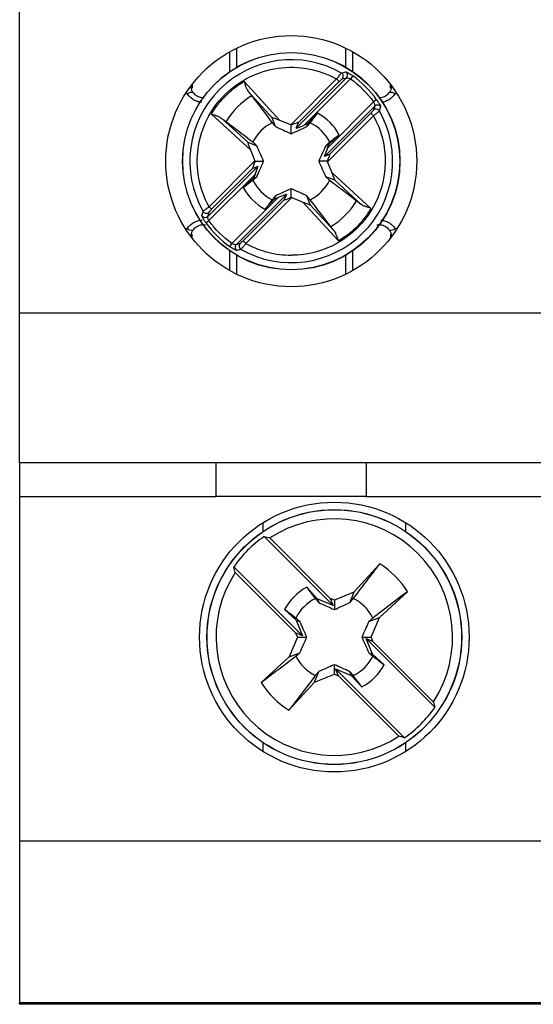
# Model space of a CAD drawing. Header units: inches. Extents: x 0.5 to 21.5, y 0.5 to 16.5.
# Tile 4 of 14: x 17.6 to 18.1, y 5.1 to 6.1. Entities that reach past the tile are written whole.
import ezdxf

# ---------------------------------------------------------------- set-up
doc = ezdxf.new("R2010")
doc.units = ezdxf.units.IN
doc.header["$LTSCALE"] = 2
doc.header["$MEASUREMENT"] = 0

msp = doc.modelspace()

# ---------------------------------------------------------------- linework, layer by layer
for p, q in [((17.5735, 5.8098), (17.5735, 6.1504)), ((17.794, 6.0841), (17.794, 6.0632)), ((17.8019, 6.0682), (17.8019, 6.0882)), ((17.9161, 6.0882), (17.9161, 6.0682)), ((17.9239, 6.0632), (17.9239, 6.0841)), ((17.8094, 6.0531), (17.8469, 6.0122)), ((17.8585, 6.0074), (17.9067, 6.0557)), ((17.864, 6.0041), (17.9169, 6.057)), ((17.8665, 6.0099), (17.9095, 6.0529)), ((17.8727, 6.0073), (17.9213, 6.0558)), ((17.9095, 6.0529), (17.9067, 6.0557)), ((17.9126, 6.0557), (17.9169, 6.057)), ((17.9236, 6.059), (17.9213, 6.0558)), ((17.7547, 6.05), (17.7547, 6.046)), ((17.8139, 6.0423), (17.8389, 6.015)), ((17.9633, 6.046), (17.9633, 6.05)), ((17.7497, 6.0401), (17.7477, 6.0401)), ((17.897, 5.983), (17.9455, 6.0316)), ((17.9487, 6.0339), (17.9455, 6.0316)), ((17.9703, 6.0401), (17.9683, 6.0401)), ((17.8938, 5.9743), (17.9467, 6.0272)), ((17.9467, 6.0272), (17.9454, 6.0229)), ((17.8161, 5.9814), (17.7752, 6.0188)), ((17.7859, 6.0143), (17.8132, 5.9893)), ((17.8426, 6.0056), (17.8389, 6.015)), ((17.8585, 6.0074), (17.8469, 6.0122)), ((17.8866, 6.0198), (17.8766, 6.0089)), ((17.9454, 6.017), (17.8971, 5.9688)), ((17.9426, 6.0198), (17.8996, 5.9768)), ((17.9454, 6.017), (17.9426, 6.0198)), ((17.859, 5.9982), (17.859, 6.0072)), ((17.864, 6.0041), (17.8665, 6.0099)), ((17.8766, 6.0089), (17.8727, 6.0073)), ((17.8753, 6.0056), (17.8766, 6.0089)), ((17.8986, 5.9869), (17.9095, 5.9969)), ((17.8132, 5.9893), (17.8227, 5.9856)), ((17.8161, 5.9814), (17.8208, 5.9698)), ((17.8986, 5.9869), (17.8953, 5.9856)), ((17.897, 5.983), (17.8986, 5.9869)), ((17.7726, 5.9215), (17.8208, 5.9698)), ((17.821, 5.9693), (17.83, 5.9693)), ((17.8969, 5.9693), (17.8879, 5.9693)), ((17.8996, 5.9768), (17.8938, 5.9743)), ((17.8241, 5.9642), (17.7712, 5.9113)), ((17.7753, 5.9188), (17.8184, 5.9618)), ((17.8184, 5.9618), (17.8241, 5.9642)), ((17.9019, 5.9572), (17.8971, 5.9688)), ((17.821, 5.9555), (17.7724, 5.907)), ((17.8194, 5.9516), (17.8085, 5.9416)), ((17.821, 5.9555), (17.8194, 5.9516)), ((17.8194, 5.9516), (17.8227, 5.9529)), ((17.9047, 5.9492), (17.8953, 5.9529)), ((17.9019, 5.9572), (17.9428, 5.9197)), ((17.932, 5.9242), (17.9047, 5.9492)), ((17.859, 5.9313), (17.859, 5.9403)), ((17.8452, 5.9313), (17.7967, 5.8827)), ((17.8539, 5.9344), (17.801, 5.8815)), ((17.8515, 5.9287), (17.8085, 5.8856)), ((17.8595, 5.9311), (17.8112, 5.8829)), ((17.8313, 5.9188), (17.8413, 5.9297)), ((17.8426, 5.933), (17.8413, 5.9297)), ((17.8413, 5.9297), (17.8452, 5.9313)), ((17.8539, 5.9344), (17.8515, 5.9287)), ((17.8595, 5.9311), (17.8711, 5.9264)), ((17.879, 5.9235), (17.8753, 5.933)), ((17.7726, 5.9215), (17.7753, 5.9188)), ((17.9086, 5.8855), (17.8711, 5.9264)), ((17.879, 5.9235), (17.904, 5.8962)), ((17.7712, 5.9113), (17.7726, 5.9157)), ((17.7477, 5.8985), (17.7497, 5.8985)), ((17.7692, 5.9047), (17.7724, 5.907)), ((17.9683, 5.8985), (17.9703, 5.8985)), ((17.7547, 5.8886), (17.7547, 5.8925)), ((17.9633, 5.8925), (17.9633, 5.8886)), ((17.7944, 5.8795), (17.7967, 5.8827)), ((17.8054, 5.8829), (17.801, 5.8815)), ((17.8085, 5.8856), (17.8112, 5.8829)), ((17.794, 5.8754), (17.794, 5.8545)), ((17.8019, 5.8504), (17.8019, 5.8704)), ((17.9161, 5.8704), (17.9161, 5.8504)), ((17.9239, 5.8545), (17.9239, 5.8754)), ((19.3373, 5.8098), (17.5735, 5.8098)), ((17.5735, 5.6524), (17.5735, 5.8098)), ((19.3373, 5.6524), (17.5735, 5.6524)), ((17.5735, 5.6524), (17.5735, 5.6169)), ((17.7802, 5.6169), (17.7802, 5.6524)), ((17.9377, 5.6524), (17.9377, 5.6169)), ((17.5735, 5.6169), (17.7802, 5.6169)), ((17.5735, 5.6169), (17.5735, 5.2547)), ((17.9377, 5.6169), (17.7802, 5.6169)), ((17.9377, 5.6169), (18.1779, 5.6169)), ((17.829, 5.5894), (17.829, 5.58)), ((17.9795, 5.58), (17.9795, 5.5894)), ((17.9029, 5.5026), (17.8305, 5.575)), ((17.8364, 5.5734), (17.8998, 5.51)), ((17.952, 5.5462), (17.9249, 5.5166)), ((17.7985, 5.543), (17.8709, 5.4706)), ((17.8636, 5.4738), (17.8002, 5.5372)), ((17.8864, 5.5094), (17.8752, 5.5216)), ((17.9249, 5.5166), (17.9043, 5.5081)), ((17.9249, 5.5166), (17.9206, 5.5056)), ((17.9516, 5.4899), (17.9812, 5.517)), ((17.8864, 5.5094), (17.8879, 5.5056)), ((17.9029, 5.5026), (17.8864, 5.5094)), ((17.9043, 5.5081), (17.8998, 5.51)), ((17.8998, 5.51), (17.9029, 5.5026)), ((17.9043, 5.5081), (17.9043, 5.4982)), ((17.8519, 5.4983), (17.8641, 5.4871)), ((17.8641, 5.4871), (17.8709, 5.4706)), ((17.8641, 5.4871), (17.868, 5.4856)), ((17.9406, 5.4856), (17.9516, 5.4899)), ((17.9431, 5.4693), (17.9516, 5.4899)), ((17.8636, 5.4738), (17.8654, 5.4693)), ((17.8709, 5.4706), (17.8636, 5.4738)), ((17.8654, 5.4693), (17.8569, 5.4486)), ((17.8654, 5.4693), (17.8753, 5.4693)), ((17.9332, 5.4693), (17.9431, 5.4693)), ((18.01, 5.3956), (17.9376, 5.4679)), ((17.9376, 5.4679), (17.9449, 5.4648)), ((17.9444, 5.4514), (17.9376, 5.4679)), ((17.9449, 5.4648), (17.9431, 5.4693)), ((17.9449, 5.4648), (18.0083, 5.4014)), ((17.8569, 5.4486), (17.868, 5.4529)), ((17.9406, 5.4529), (17.9444, 5.4514)), ((17.8569, 5.4486), (17.8273, 5.4215)), ((17.9566, 5.4402), (17.9444, 5.4514)), ((17.8836, 5.4219), (17.8879, 5.433)), ((17.9043, 5.4304), (17.9043, 5.4403)), ((17.9088, 5.4286), (17.9056, 5.4359)), ((17.9056, 5.4359), (17.978, 5.3635)), ((17.9056, 5.4359), (17.9221, 5.4291)), ((17.9221, 5.4291), (17.9206, 5.433)), ((17.8565, 5.3924), (17.8836, 5.4219)), ((17.8836, 5.4219), (17.9043, 5.4304)), ((17.9043, 5.4304), (17.9088, 5.4286)), ((17.9721, 5.3652), (17.9088, 5.4286)), ((17.9221, 5.4291), (17.9333, 5.4169)), ((17.829, 5.3586), (17.829, 5.3492)), ((17.9795, 5.3492), (17.9795, 5.3586)), ((18.1523, 5.2547), (17.5735, 5.2547)), ((17.5735, 5.2547), (17.5735, 5.0854)), ((17.5735, 5.0835), (17.5735, 5.0854)), ((17.5735, 5.0854), (18.1523, 5.0854)), ((18.1523, 5.0835), (17.5735, 5.0835))]:
    msp.add_line(p, q)
at = {"flags": 128}
for points in [[(17.7532, 6.048), (17.7533, 6.0479), (17.754, 6.0473)], [(17.9639, 6.0473), (17.9646, 6.0479), (17.9648, 6.048)], [(17.7561, 6.0413), (17.7559, 6.0414), (17.7556, 6.0416)], [(17.9624, 6.0416), (17.9621, 6.0414), (17.9618, 6.0413)], [(17.7556, 5.897), (17.7559, 5.8971), (17.7561, 5.8973)], [(17.9618, 5.8973), (17.9621, 5.8971), (17.9624, 5.897)], [(17.754, 5.8912), (17.7533, 5.8906), (17.7532, 5.8906)], [(17.9639, 5.8912), (17.9646, 5.8906), (17.9648, 5.8906)]]:
    msp.add_lwpolyline(points, dxfattribs=at)
for centre, radius in [((17.859, 5.9693), 0.1319), ((17.859, 5.9693), 0.1142), ((17.859, 5.9693), 0.1141), ((17.9043, 5.4693), 0.1417), ((17.9043, 5.4693), 0.1339), ((17.9043, 5.4693), 0.1338)]:
    msp.add_circle(centre, radius)
for centre, radius, start, end in [((17.859, 5.9693), 0.1066, 60.3316, 209.6684), ((17.9141, 6.0598), 0.00395, 315.5032, 58.2426), ((17.9098, 6.0585), 0.00395, 315.5212, 59.9087), ((17.859, 5.9693), 0.1106, 35.7498, 54.2502), ((17.7546, 6.0334), 0.00824, 82.7834, 126.1227), ((17.7526, 6.0459), 0.00202, 4.3035, 45.6434), ((17.9634, 6.0334), 0.00824, 53.8813, 97.2013), ((17.9653, 6.0459), 0.00202, 134.2016, 175.6767), ((17.859, 5.9693), 0.0803, 121.1435, 148.8565), ((17.859, 5.9693), 0.1066, 240.3316, 29.6684), ((17.9482, 6.0201), 0.00395, 30.0909, 134.4788), ((17.9495, 6.0244), 0.00395, 31.7574, 134.4968), ((17.859, 5.9693), 0.0576, 28.6836, 61.3164), ((17.859, 5.9693), 0.0451, 116.2477, 153.7523), ((17.859, 5.9693), 0.0451, 26.2477, 63.7523), ((17.859, 5.9693), 0.0451, 206.2477, 243.7523), ((17.859, 5.9693), 0.0451, 296.2477, 333.7523), ((17.859, 5.9693), 0.0576, 208.6836, 241.3164), ((17.859, 5.9693), 0.0803, 301.1435, 328.8565), ((17.7685, 5.9142), 0.00395, 211.7574, 314.4968), ((17.7698, 5.9185), 0.00395, 210.0909, 314.4788), ((17.7546, 5.9051), 0.00824, 233.8813, 277.2013), ((17.859, 5.9693), 0.1106, 215.7498, 234.2502), ((17.9634, 5.9051), 0.00824, 262.7834, 306.1227), ((17.7526, 5.8927), 0.00202, 314.2016, 355.6767), ((17.9653, 5.8927), 0.00202, 184.3233, 225.7984), ((17.8039, 5.8788), 0.00395, 135.5032, 238.2426), ((17.8082, 5.8801), 0.00395, 135.5212, 239.9087), ((17.9043, 5.4693), 0.1243, 326.8848, 123.1152), ((17.9043, 5.4693), 0.1289, 124.8858, 145.1142), ((17.9043, 5.4693), 0.0905, 31.8435, 58.1565), ((17.9043, 5.4693), 0.1243, 146.8848, 303.1152), ((17.9043, 5.4693), 0.0599, 119.0151, 150.9849), ((17.9043, 5.4693), 0.0451, 116.2477, 153.7523), ((17.9043, 5.4693), 0.0451, 26.2477, 63.7523), ((17.9043, 5.4693), 0.0451, 206.2477, 243.7523), ((17.9043, 5.4693), 0.0451, 296.2477, 333.7523), ((17.9043, 5.4693), 0.0599, 299.0151, 330.9849), ((17.9043, 5.4693), 0.0905, 211.8435, 238.1565), ((17.9043, 5.4693), 0.1289, 304.8858, 325.1142)]:
    msp.add_arc(centre, radius, start, end)
for centre, major_axis, ratio, start_param, end_param in [((17.8475, 6.0115), (0.00859, -0.00357), 0.04428, 1.665832, 3.184268), ((17.8582, 6.0071), (0.00396, -0.00161), 0.096832, 1.398366, 1.529945), ((17.857, 6.006), (0.00948, 0.00394), 0.040112, 6.242281, 7.625556), ((17.8735, 6.008), (0.00948, 0.00394), 0.040112, 3.100688, 4.615543), ((17.8168, 5.9807), (-0.00357, 0.00859), 0.04428, 6.24051, 7.758946), ((17.8978, 5.9838), (0.00394, 0.00948), 0.040112, 1.667642, 3.182497), ((17.8223, 5.9713), (0.00394, 0.00948), 0.040112, 1.799222, 3.182497), ((17.8211, 5.9701), (-0.00161, 0.00396), 0.096832, 1.611647, 1.743226), ((17.8957, 5.9673), (0.00394, 0.00948), 0.040112, 4.940814, 6.32409), ((17.8968, 5.9684), (-0.00161, 0.00396), 0.096832, 4.75324, 4.884819), ((17.8202, 5.9548), (0.00394, 0.00948), 0.040112, 4.809235, 6.32409), ((17.9012, 5.9578), (-0.00357, 0.00859), 0.04428, 3.098917, 4.617354), ((17.8445, 5.9305), (0.00948, 0.00394), 0.040112, 6.242281, 7.757136), ((17.861, 5.9326), (0.00948, 0.00394), 0.040112, 3.100688, 4.483964), ((17.8598, 5.9314), (0.00396, -0.00161), 0.096832, 4.539959, 4.671538), ((17.8704, 5.9271), (0.00859, -0.00357), 0.04428, 4.807424, 6.325861)]:
    msp.add_ellipse(centre, major_axis=major_axis, ratio=ratio, start_param=start_param, end_param=end_param)
for points, knots in [([(17.7726, 5.9215), (17.7622, 5.9403), (17.7582, 5.9619), (17.7642, 6.0043), (17.774, 6.024), (17.8043, 6.0542), (17.824, 6.0641), (17.8664, 6.07), (17.888, 6.0661), (17.9067, 6.0557)], [0, 0, 0, 0, 0.25, 0.25, 0.5, 0.5, 0.75, 0.75, 1, 1, 1, 1]), ([(17.9162, 6.0631), (17.9163, 6.0632), (17.9164, 6.0632), (17.917, 6.063), (17.9178, 6.0626), (17.9191, 6.0619), (17.921, 6.0608), (17.9227, 6.0596), (17.9236, 6.059)], [0, 0, 0, 0, 0.125443, 0.247401, 0.37098, 0.501115, 0.750202, 1, 1, 1, 1]), ([(17.7752, 6.0188), (17.7763, 6.0206), (17.7784, 6.0241), (17.782, 6.029), (17.7859, 6.0337), (17.7915, 6.0396), (17.7991, 6.0465), (17.806, 6.0509), (17.8094, 6.0531)], [0, 0, 0, 0, 0.125196, 0.249951, 0.374762, 0.500122, 0.749951, 1, 1, 1, 1]), ([(17.8094, 6.0531), (17.8097, 6.0522), (17.8101, 6.0508), (17.8107, 6.0488), (17.8115, 6.0467), (17.8124, 6.0444), (17.8135, 6.043), (17.8139, 6.0423)], [0, 0, 0, 0, 0.207855, 0.374568, 0.500132, 0.77362, 1, 1, 1, 1]), ([(17.9067, 6.0557), (17.9071, 6.0561), (17.9077, 6.0569), (17.9085, 6.058), (17.9092, 6.0588), (17.9097, 6.0595), (17.9104, 6.0604), (17.9113, 6.0615), (17.9116, 6.0618), (17.9117, 6.0619)], [0, 0, 0, 0, 0.138769, 0.258297, 0.358544, 0.439475, 0.501066, 0.760761, 1, 1, 1, 1]), ([(17.7556, 6.0416), (17.7551, 6.0425), (17.7541, 6.0443), (17.7541, 6.0463), (17.7541, 6.0473)], [0, 0, 0, 0, 0.503642, 1, 1, 1, 1]), ([(17.9639, 6.0473), (17.9639, 6.0463), (17.9638, 6.0443), (17.9629, 6.0425), (17.9624, 6.0416)], [0, 0, 0, 0, 0.496358, 1, 1, 1, 1]), ([(17.7649, 6.0312), (17.7646, 6.0312), (17.7629, 6.0312), (17.7597, 6.0321), (17.7557, 6.034), (17.7522, 6.0367), (17.7505, 6.0389), (17.7497, 6.0401)], [0, 0, 0, 0, 0.041183, 0.279719, 0.520238, 0.758817, 1, 1, 1, 1]), ([(17.7675, 6.036), (17.7667, 6.036), (17.7649, 6.0359), (17.7624, 6.0365), (17.7599, 6.0376), (17.7577, 6.0392), (17.7567, 6.0406), (17.7561, 6.0413)], [0, 0, 0, 0, 0.1808145, 0.3836907, 0.5878385, 0.7930238, 1, 1, 1, 1]), ([(17.9487, 6.0339), (17.949, 6.0335), (17.9496, 6.0326), (17.9504, 6.0314), (17.9512, 6.0302), (17.952, 6.0287), (17.9528, 6.0271), (17.9528, 6.0267), (17.9529, 6.0265)], [0, 0, 0, 0, 0.127626, 0.250975, 0.374166, 0.501342, 0.753817, 1, 1, 1, 1]), ([(17.9618, 6.0413), (17.9613, 6.0406), (17.9602, 6.0392), (17.9581, 6.0376), (17.9556, 6.0365), (17.9534, 6.036), (17.952, 6.036), (17.9515, 6.036)], [0, 0, 0, 0, 0.224206, 0.446251, 0.667118, 0.886708, 1, 1, 1, 1]), ([(17.9683, 6.0401), (17.9674, 6.0389), (17.9657, 6.0367), (17.9623, 6.034), (17.9583, 6.0321), (17.9553, 6.0312), (17.9538, 6.0312), (17.9538, 6.0312)], [0, 0, 0, 0, 0.250719, 0.498835, 0.748656, 0.996624, 1, 1, 1, 1]), ([(17.9454, 6.0229), (17.9454, 6.0228), (17.945, 6.0224), (17.944, 6.0212), (17.9433, 6.0205), (17.9426, 6.0198)], [0, 0, 0, 0, 0.5, 0.5, 1, 1, 1, 1]), ([(17.9516, 6.022), (17.9515, 6.022), (17.9515, 6.0219), (17.9511, 6.0215), (17.9505, 6.021), (17.9495, 6.0203), (17.9479, 6.019), (17.9464, 6.0178), (17.9454, 6.017)], [0, 0, 0, 0, 0.117547, 0.240227, 0.368092, 0.501183, 0.691076, 1, 1, 1, 1]), ([(17.7752, 6.0188), (17.7761, 6.0186), (17.7777, 6.0181), (17.7796, 6.0174), (17.7817, 6.0167), (17.7839, 6.0158), (17.7853, 6.0148), (17.7859, 6.0143)], [0, 0, 0, 0, 0.228953, 0.395609, 0.500169, 0.776812, 1, 1, 1, 1]), ([(17.8186, 5.9892), (17.8105, 5.9954), (17.8025, 6.0015), (17.7945, 6.0076), (17.7931, 6.0087), (17.7917, 6.0097), (17.7902, 6.0108)], [0, 0, 0, 0, 0.001526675, 0.001526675, 0.001526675, 0.001794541, 0.001794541, 0.001794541, 0.001794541]), ([(17.9454, 6.017), (17.9623, 5.9864), (17.9618, 5.9492), (17.9263, 5.889), (17.8939, 5.8705), (17.859, 5.8705)], [0, 0, 0, 0, 0.5, 0.5, 1, 1, 1, 1]), ([(17.8994, 5.9493), (17.9075, 5.9432), (17.9155, 5.9371), (17.9235, 5.931), (17.9249, 5.9299), (17.9263, 5.9288), (17.9277, 5.9277)], [0, 0, 0, 0, 0.001526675, 0.001526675, 0.001526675, 0.001794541, 0.001794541, 0.001794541, 0.001794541]), ([(17.7664, 5.9165), (17.7664, 5.9166), (17.7665, 5.9167), (17.7669, 5.917), (17.7675, 5.9175), (17.7684, 5.9183), (17.77, 5.9196), (17.7716, 5.9208), (17.7726, 5.9215)], [0, 0, 0, 0, 0.117547, 0.240227, 0.368092, 0.501183, 0.691076, 1, 1, 1, 1]), ([(17.7726, 5.9157), (17.7726, 5.9158), (17.7729, 5.9162), (17.7739, 5.9173), (17.7746, 5.918), (17.7753, 5.9188)], [0, 0, 0, 0, 0.5, 0.5, 1, 1, 1, 1]), ([(17.9428, 5.9197), (17.9417, 5.918), (17.9396, 5.9145), (17.936, 5.9096), (17.9321, 5.9049), (17.9265, 5.8989), (17.9189, 5.8921), (17.912, 5.8877), (17.9086, 5.8855)], [0, 0, 0, 0, 0.125196, 0.249951, 0.374762, 0.500122, 0.749951, 1, 1, 1, 1]), ([(17.9428, 5.9197), (17.9419, 5.92), (17.9403, 5.9205), (17.9383, 5.9211), (17.9363, 5.9218), (17.9341, 5.9228), (17.9327, 5.9238), (17.932, 5.9242)], [0, 0, 0, 0, 0.228953, 0.395609, 0.500169, 0.776812, 1, 1, 1, 1]), ([(17.7497, 5.8985), (17.7505, 5.8996), (17.7522, 5.9019), (17.7557, 5.9046), (17.7597, 5.9065), (17.763, 5.9074), (17.7649, 5.9074), (17.7653, 5.9074)], [0, 0, 0, 0, 0.235378, 0.468313, 0.702847, 0.935642, 1, 1, 1, 1]), ([(17.7692, 5.9047), (17.7689, 5.9051), (17.7683, 5.906), (17.7675, 5.9072), (17.7668, 5.9084), (17.766, 5.9099), (17.7652, 5.9114), (17.7651, 5.9119), (17.7651, 5.9121)], [0, 0, 0, 0, 0.127626, 0.250975, 0.374166, 0.501342, 0.753817, 1, 1, 1, 1]), ([(17.953, 5.9074), (17.9533, 5.9074), (17.9551, 5.9074), (17.9583, 5.9064), (17.9623, 5.9046), (17.9657, 5.9019), (17.9674, 5.8996), (17.9683, 5.8985)], [0, 0, 0, 0, 0.048411, 0.285149, 0.523855, 0.760636, 1, 1, 1, 1]), ([(17.7541, 5.8912), (17.7541, 5.8922), (17.7541, 5.8942), (17.7551, 5.896), (17.7556, 5.897)], [0, 0, 0, 0, 0.496358, 1, 1, 1, 1]), ([(17.7561, 5.8973), (17.7567, 5.898), (17.7577, 5.8993), (17.7599, 5.9009), (17.7624, 5.902), (17.765, 5.9026), (17.7672, 5.9027), (17.7685, 5.9024), (17.7688, 5.9023)], [0, 0, 0, 0, 0.188127, 0.374466, 0.559832, 0.744139, 0.92822, 1, 1, 1, 1]), ([(17.9491, 5.9023), (17.9495, 5.9024), (17.9507, 5.9027), (17.9529, 5.9026), (17.9556, 5.902), (17.9581, 5.9009), (17.9602, 5.8993), (17.9613, 5.898), (17.9618, 5.8973)], [0, 0, 0, 0, 0.077207, 0.260217, 0.443453, 0.627824, 0.813116, 1, 1, 1, 1]), ([(17.9624, 5.897), (17.9629, 5.896), (17.9638, 5.8942), (17.9639, 5.8922), (17.9639, 5.8912)], [0, 0, 0, 0, 0.503642, 1, 1, 1, 1]), ([(17.9086, 5.8855), (17.9083, 5.8863), (17.9079, 5.8878), (17.9072, 5.8898), (17.9064, 5.8919), (17.9055, 5.8942), (17.9045, 5.8956), (17.904, 5.8962)], [0, 0, 0, 0, 0.2078548, 0.3745676, 0.5001319, 0.7736203, 1, 1, 1, 1]), ([(17.8018, 5.8754), (17.8017, 5.8754), (17.8015, 5.8754), (17.801, 5.8756), (17.8002, 5.876), (17.7989, 5.8766), (17.7969, 5.8778), (17.7952, 5.879), (17.7944, 5.8795)], [0, 0, 0, 0, 0.125443, 0.247401, 0.37098, 0.501115, 0.750202, 1, 1, 1, 1]), ([(17.8112, 5.8829), (17.8109, 5.8824), (17.8103, 5.8816), (17.8095, 5.8806), (17.8088, 5.8797), (17.8083, 5.8791), (17.8075, 5.8782), (17.8066, 5.8771), (17.8064, 5.8768), (17.8062, 5.8767)], [0, 0, 0, 0, 0.138769, 0.258297, 0.358544, 0.439475, 0.501066, 0.760761, 1, 1, 1, 1]), ([(17.8112, 5.8829), (17.8131, 5.8819), (17.8167, 5.8799), (17.8225, 5.8775), (17.8283, 5.8754), (17.8363, 5.873), (17.8465, 5.871), (17.8548, 5.8707), (17.859, 5.8705)], [0, 0, 0, 0, 0.1252, 0.249954, 0.374762, 0.500123, 0.749954, 1, 1, 1, 1]), ([(17.9242, 5.5097), (17.9304, 5.5178), (17.9365, 5.5258), (17.9426, 5.5338), (17.9457, 5.5379), (17.9489, 5.5421), (17.952, 5.5462)], [0, 0, 0, 0, 0.001526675, 0.001526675, 0.001526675, 0.002314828, 0.002314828, 0.002314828, 0.002314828]), ([(17.8843, 5.4288), (17.8782, 5.4208), (17.872, 5.4128), (17.8659, 5.4048), (17.8628, 5.4006), (17.8596, 5.3965), (17.8565, 5.3924)], [0, 0, 0, 0, 0.001526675, 0.001526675, 0.001526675, 0.002314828, 0.002314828, 0.002314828, 0.002314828])]:
    msp.add_open_spline(points, degree=3, knots=knots)
for points in [[(17.9117, 6.0619), (17.9132, 6.0623), (17.9147, 6.0628), (17.9162, 6.0631)], [(17.9095, 6.0529), (17.9109, 6.0543), (17.9123, 6.0556), (17.9126, 6.0557)], [(17.9169, 6.057), (17.9173, 6.0572), (17.9194, 6.0568), (17.9213, 6.0558)], [(17.9213, 6.0558), (17.9306, 6.0491), (17.9388, 6.0409), (17.9455, 6.0316)], [(17.8174, 6.038), (17.8166, 6.0391), (17.8154, 6.0406), (17.8139, 6.0423)], [(17.8174, 6.038), (17.8246, 6.0286), (17.8318, 6.0192), (17.839, 6.0097)], [(17.9455, 6.0316), (17.9465, 6.0297), (17.9469, 6.0276), (17.9467, 6.0272)], [(17.9529, 6.0265), (17.9525, 6.025), (17.952, 6.0235), (17.9516, 6.022)], [(17.7902, 6.0108), (17.7891, 6.0117), (17.7877, 6.0129), (17.7859, 6.0143)], [(17.8789, 6.0097), (17.8815, 6.0131), (17.8841, 6.0164), (17.8866, 6.0198)], [(17.839, 6.0097), (17.8402, 6.0083), (17.8414, 6.007), (17.8426, 6.0056)], [(17.8426, 6.0056), (17.848, 6.0031), (17.8533, 6.0007), (17.859, 5.9982)], [(17.859, 5.9982), (17.8646, 6.0007), (17.87, 6.0031), (17.8753, 6.0056)], [(17.8753, 6.0056), (17.8765, 6.007), (17.8777, 6.0083), (17.8789, 6.0097)], [(17.9095, 5.9969), (17.9061, 5.9944), (17.9028, 5.9918), (17.8994, 5.9892)], [(17.8227, 5.9856), (17.8213, 5.9868), (17.8199, 5.988), (17.8186, 5.9892)], [(17.83, 5.9693), (17.8276, 5.9749), (17.8251, 5.9803), (17.8227, 5.9856)], [(17.8953, 5.9856), (17.8928, 5.9803), (17.8904, 5.9749), (17.8879, 5.9693)], [(17.8994, 5.9892), (17.898, 5.988), (17.8967, 5.9868), (17.8953, 5.9856)], [(17.8227, 5.9529), (17.8251, 5.9582), (17.8276, 5.9636), (17.83, 5.9693)], [(17.8879, 5.9693), (17.8904, 5.9636), (17.8928, 5.9582), (17.8953, 5.9529)], [(17.8085, 5.9416), (17.8118, 5.9442), (17.8152, 5.9468), (17.8186, 5.9493)], [(17.8186, 5.9493), (17.8199, 5.9505), (17.8213, 5.9517), (17.8227, 5.9529)], [(17.8953, 5.9529), (17.8967, 5.9517), (17.898, 5.9505), (17.8994, 5.9493)], [(17.859, 5.9403), (17.8533, 5.9379), (17.848, 5.9354), (17.8426, 5.933)], [(17.8753, 5.933), (17.87, 5.9354), (17.8646, 5.9379), (17.859, 5.9403)], [(17.839, 5.9288), (17.8365, 5.9255), (17.8339, 5.9221), (17.8313, 5.9188)], [(17.8426, 5.933), (17.8414, 5.9316), (17.8402, 5.9302), (17.839, 5.9288)], [(17.8789, 5.9288), (17.8777, 5.9302), (17.8765, 5.9316), (17.8753, 5.933)], [(17.9005, 5.9005), (17.8933, 5.9099), (17.8862, 5.9194), (17.8789, 5.9288)], [(17.9277, 5.9277), (17.9288, 5.9269), (17.9303, 5.9257), (17.932, 5.9242)], [(17.7651, 5.9121), (17.7655, 5.9136), (17.7659, 5.9151), (17.7664, 5.9165)], [(17.7724, 5.907), (17.7715, 5.9089), (17.771, 5.911), (17.7712, 5.9113)], [(17.7967, 5.8827), (17.7873, 5.8894), (17.7791, 5.8976), (17.7724, 5.907)], [(17.904, 5.8962), (17.9026, 5.898), (17.9014, 5.8994), (17.9005, 5.9005)], [(17.801, 5.8815), (17.8007, 5.8813), (17.7985, 5.8818), (17.7967, 5.8827)], [(17.8062, 5.8767), (17.8048, 5.8762), (17.8033, 5.8758), (17.8018, 5.8754)], [(17.8085, 5.8856), (17.807, 5.8842), (17.8056, 5.8829), (17.8054, 5.8829)], [(17.8305, 5.575), (17.8325, 5.5745), (17.8344, 5.5739), (17.8364, 5.5734)], [(17.8002, 5.5372), (17.7996, 5.5391), (17.7991, 5.5411), (17.7985, 5.543)], [(17.8752, 5.5216), (17.8782, 5.5177), (17.8813, 5.5137), (17.8843, 5.5097)], [(17.9812, 5.517), (17.969, 5.5078), (17.9569, 5.4986), (17.9447, 5.4892)], [(17.8843, 5.5097), (17.8855, 5.5083), (17.8867, 5.507), (17.8879, 5.5056)], [(17.8879, 5.5056), (17.8932, 5.5031), (17.8986, 5.5007), (17.9043, 5.4982)], [(17.9043, 5.4982), (17.9099, 5.5007), (17.9153, 5.5031), (17.9206, 5.5056)], [(17.9206, 5.5056), (17.9218, 5.507), (17.923, 5.5083), (17.9242, 5.5097)], [(17.8638, 5.4892), (17.8598, 5.4923), (17.8559, 5.4953), (17.8519, 5.4983)], [(17.868, 5.4856), (17.8666, 5.4868), (17.8652, 5.488), (17.8638, 5.4892)], [(17.8753, 5.4693), (17.8729, 5.4749), (17.8704, 5.4803), (17.868, 5.4856)], [(17.9406, 5.4856), (17.9381, 5.4803), (17.9357, 5.4749), (17.9332, 5.4693)], [(17.9447, 5.4892), (17.9433, 5.488), (17.9419, 5.4868), (17.9406, 5.4856)], [(17.868, 5.4529), (17.8704, 5.4582), (17.8729, 5.4636), (17.8753, 5.4693)], [(17.9332, 5.4693), (17.9357, 5.4636), (17.9381, 5.4582), (17.9406, 5.4529)], [(17.8638, 5.4493), (17.8652, 5.4505), (17.8666, 5.4517), (17.868, 5.4529)], [(17.9406, 5.4529), (17.9419, 5.4517), (17.9433, 5.4505), (17.9447, 5.4493)], [(17.8273, 5.4215), (17.8395, 5.4308), (17.8516, 5.44), (17.8638, 5.4493)], [(17.9447, 5.4493), (17.9487, 5.4463), (17.9526, 5.4433), (17.9566, 5.4402)], [(17.8879, 5.433), (17.8867, 5.4316), (17.8855, 5.4302), (17.8843, 5.4288)], [(17.9043, 5.4403), (17.8986, 5.4379), (17.8932, 5.4354), (17.8879, 5.433)], [(17.9206, 5.433), (17.9153, 5.4354), (17.9099, 5.4379), (17.9043, 5.4403)], [(17.9242, 5.4288), (17.923, 5.4302), (17.9218, 5.4316), (17.9206, 5.433)], [(17.9333, 5.4169), (17.9303, 5.4209), (17.9272, 5.4249), (17.9242, 5.4288)], [(18.0083, 5.4014), (18.0089, 5.3994), (18.0095, 5.3975), (18.01, 5.3956)], [(17.978, 5.3635), (17.9761, 5.3641), (17.9741, 5.3646), (17.9721, 5.3652)]]:
    msp.add_open_spline(points, degree=3)

doc.saveas('drawing.dxf')
